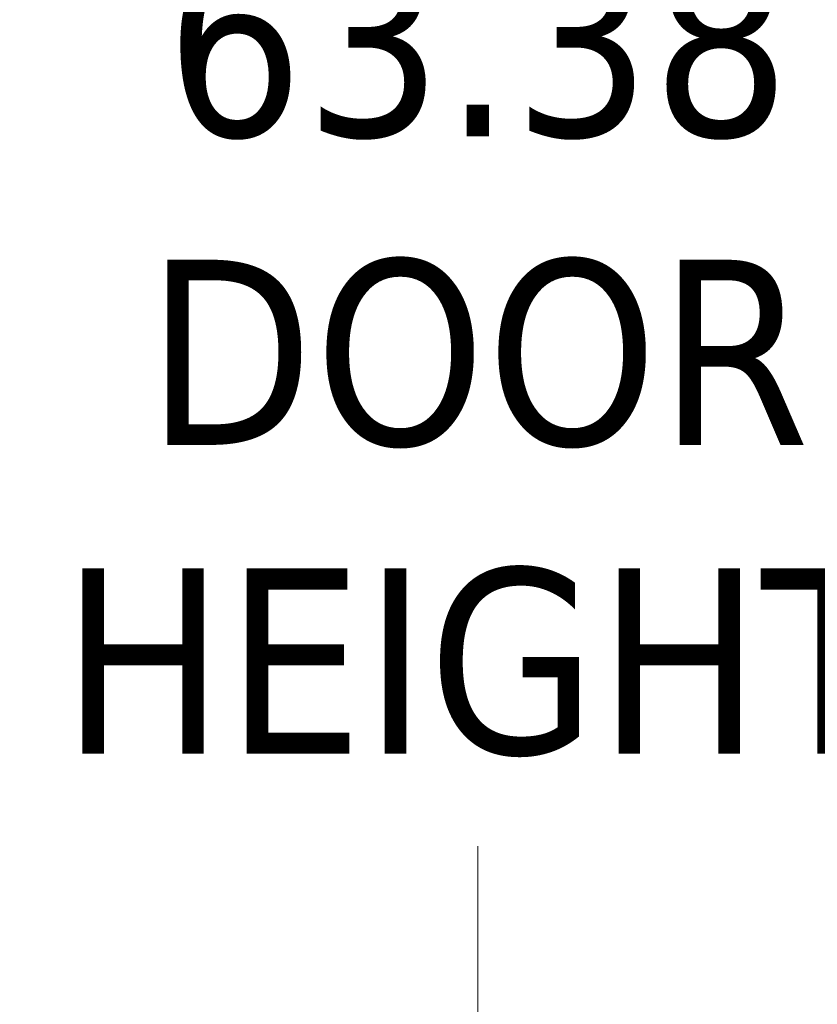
# Model space of a CAD drawing. Header units: inches. Extents: x 16 to 394, y 3 to 249.
# Tile 89 of 116: x 283 to 290, y 147 to 156. Entities that reach past the tile are written whole.
import ezdxf

# ---------------------------------------------------------------- set-up
doc = ezdxf.new("R2010")
doc.units = ezdxf.units.IN
doc.header["$LTSCALE"] = 24
doc.header["$MEASUREMENT"] = 0
doc.layers.get('0').update_dxf_attribs({"lineweight": 0})
doc.layers.add('Dimension (ANSI)', color=7, linetype='Continuous', lineweight=5)
doc.styles.add('ROMANS', font='tahoma.ttf')
doc.dimstyles.new('Default (ANSI)', dxfattribs={"dimscale": 24, "dimtxt": 0.07, "dimasz": 0.07, "dimexe": 0.125, "dimexo": 0.0625, "dimgap": 0.031496, "dimtad": 0, "dimtih": 1, "dimtoh": 1, "dimrnd": 1e-08, "dimzin": 0, "dimdsep": 46, "dimtxsty": 'ROMANS', "dimblk": 'Filled-1', "dimcen": 0.09, "dimdle": 0.393701, "dimclrd": 256, "dimclre": 256, "dimclrt": 256, "dimadec": 0, "dimazin": 0, "dimtfac": 0.928571, "dimtofl": 0, "dimtmove": 0, "dimatfit": 3, "dimfxl": 1, "dimtolj": 1, "dimtzin": 0, "dimlwd": -1, "dimlwe": -1, "dimarcsym": 0})

# ---------------------------------------------------------------- blocks, each defined once
blk = doc.blocks.new('Filled-1')
at = {"color": 0}
for p, q in [((0, 0), (-1, 0.1786)), ((-1, 0.1786), (-1, -0.1786)), ((-1, 0), (0, 0)), ((-1, -0.1786), (0, 0))]:
    blk.add_line(p, q, dxfattribs=at)
at = {"color": 0, "flags": 128}
blk.add_lwpolyline([(-1, -0.1786), (0, 0), (-1, 0.1786), (-1, -0.1786)], dxfattribs=at)
at = {"color": 0}
blk.add_solid([(-1, -0.1786), (0, 0), (-1, 0.1786), (-1, -0.1786)], dxfattribs=at)
blk = doc.blocks.new('*D20')
at = {"layer": 'Defpoints', "color": 0, "transparency": 16777216}
for p in [(287.2538, 184.7752), (296.5861, 184.7752), (296.5861, 121.4002)]:
    blk.add_point(p, dxfattribs=at)
at = {"layer": 'Dimension (ANSI)', "transparency": 16777216}
for p, q in [((295.0861, 184.7752), (284.2538, 184.7752)), ((287.2538, 183.0952), (287.2538, 156.9893)), ((287.2538, 123.0802), (287.2538, 148.061)), ((295.0861, 121.4002), (284.2538, 121.4002))]:
    blk.add_line(p, q, dxfattribs=at)
at = {"layer": 'Dimension (ANSI)', "transparency": 16777216, "xscale": 1.680000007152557, "yscale": 1.680000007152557, "zscale": 1.680000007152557}
for p, rotation in [((287.2538, 184.7752), 90), ((287.2538, 121.4002), 270)]:
    blk.add_blockref('Filled-1', p, dxfattribs=dict(at, rotation=rotation))
at = {"layer": 'Dimension (ANSI)', "transparency": 16777216, "insert": (287.2538, 152.5252), "char_height": 1.68, "attachment_point": 5, "style": 'ROMANS'}
blk.add_mtext('\\A1;63.38\\PDOOR\\PHEIGHT', dxfattribs=at)

msp = doc.modelspace()

# ---------------------------------------------------------------- dimensions: what is measured, and where the dimension line sits
at = {"layer": 'Dimension (ANSI)'}
dim = msp.add_linear_dim(base=(287.253808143, 184.7751754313), p1=(296.5861355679, 121.4001754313), p2=(296.5861355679, 184.7751754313), angle=90, text='<>\\PDOOR\\PHEIGHT', dimstyle='Default (ANSI)', override={"dimgap": 0.031496, "dimdec": 2, "dimtol": 0, "dimlim": 0, "dimtp": 0, "dimtm": 0, "dimtdec": 2, "dimatfit": 1}, dxfattribs=at)
dim.commit()
dim.dimension.update_dxf_attribs({"geometry": '*D20', "text_midpoint": (287.253808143, 152.5251754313), "dimtype": 160})

doc.saveas('drawing.dxf')
